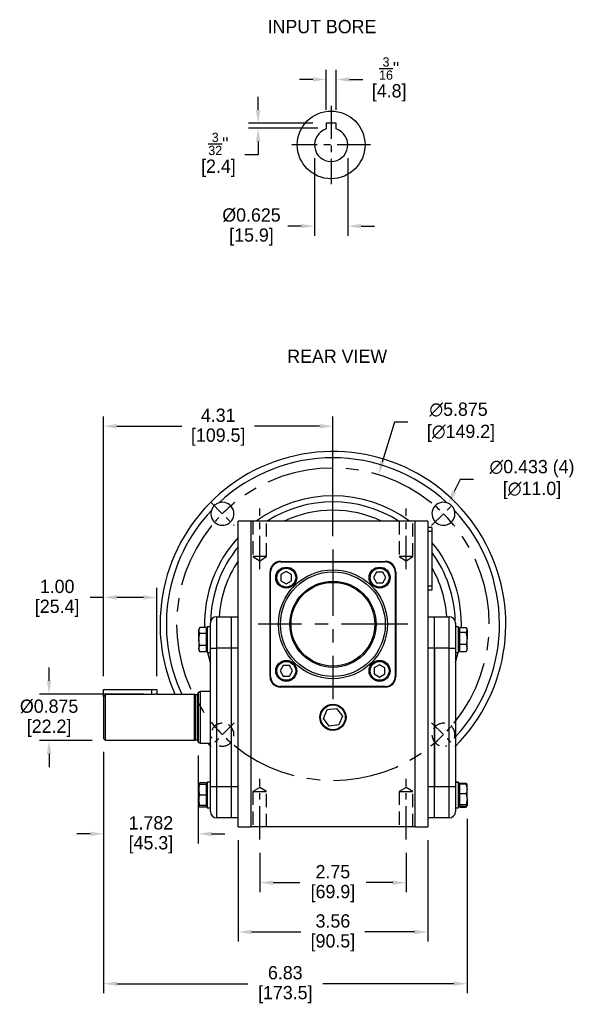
# Model space of a CAD drawing. Header units: inches. Extents: x 23.7 to 53.7, y 19.2 to 42.9.
# Tile 1 of 3: x 23.7 to 34.2, y 19.2 to 37.7. Entities that reach past the tile are written whole.
import ezdxf

# ---------------------------------------------------------------- set-up
doc = ezdxf.new("R2010")
doc.units = ezdxf.units.IN
doc.header["$MEASUREMENT"] = 0
doc.linetypes.add('CENTER', pattern=[2, 1.25, -0.25, 0.25, -0.25])
doc.linetypes.add('HIDDEN', pattern=[0.375, 0.25, -0.125])
for name, color, linetype in [('Centerline', 40, 'CENTER'), ('Dimensions', 140, 'Continuous'), ('Hidden', 102, 'HIDDEN'), ('Text', 140, 'Continuous')]:
    doc.layers.add(name, color=color, linetype=linetype)
doc.dimstyles.get("Standard").update_dxf_attribs({"dimtxt": 0.25, "dimasz": 0.25, "dimexe": 0.18, "dimexo": 0.25, "dimgap": 0.08, "dimtad": 0, "dimtih": 1, "dimtoh": 1, "dimrnd": 0.0005, "dimzin": 0, "dimdsep": 46, "dimtxsty": 'Standard', "dimcen": 0, "dimadec": 0, "dimazin": 0, "dimtfac": 1, "dimtofl": 0, "dimtmove": 0, "dimatfit": 3, "dimfxl": 0, "dimtolj": 1, "dimtzin": 0, "dimarcsym": 0})

# ---------------------------------------------------------------- blocks, each defined once
blk = doc.blocks.new('*D11')
at = {"layer": 'Defpoints', "color": 0}
for p in [(27.833, 22.537), (31.396, 22.537), (31.396, 20.564)]:
    blk.add_point(p, dxfattribs=at)
at = {"layer": 'Dimensions', "color": 0, "lineweight": -2}
for p, q in [((27.833, 22.287), (27.833, 20.384)), ((31.396, 22.287), (31.396, 20.384)), ((28.083, 20.564), (29.014, 20.564)), ((31.146, 20.564), (30.215, 20.564))]:
    blk.add_line(p, q, dxfattribs=at)
at = {"layer": 'Dimensions', "color": 0}
for points in [[(28.083, 20.605), (28.083, 20.522), (27.833, 20.564)], [(31.146, 20.605), (31.146, 20.522), (31.396, 20.564)]]:
    blk.add_solid(points, dxfattribs=at)
at = {"layer": 'Dimensions', "color": 0, "char_height": 0.25, "attachment_point": 5}
for s, insert in [('\\A1;3.56', (29.614, 20.769)), ('\\A1;[90.5]', (29.614, 20.359))]:
    blk.add_mtext(s, dxfattribs=dict(at, insert=insert))
blk = doc.blocks.new('*D12')
at = {"layer": 'Defpoints', "color": 0}
for p in [(28.239, 22.301), (30.989, 22.301), (30.989, 21.491)]:
    blk.add_point(p, dxfattribs=at)
at = {"layer": 'Dimensions', "color": 0, "lineweight": -2}
for p, q in [((28.239, 22.051), (28.239, 21.311)), ((30.989, 22.051), (30.989, 21.311)), ((28.489, 21.491), (28.993, 21.491)), ((30.739, 21.491), (30.236, 21.491))]:
    blk.add_line(p, q, dxfattribs=at)
at = {"layer": 'Dimensions', "color": 0}
for points in [[(28.489, 21.532), (28.489, 21.449), (28.239, 21.491)], [(30.739, 21.532), (30.739, 21.449), (30.989, 21.491)]]:
    blk.add_solid(points, dxfattribs=at)
at = {"layer": 'Dimensions', "color": 0, "char_height": 0.25, "attachment_point": 5}
for s, insert in [('\\A1;2.75', (29.614, 21.696)), ('\\A1;[69.9]', (29.614, 21.286))]:
    blk.add_mtext(s, dxfattribs=dict(at, insert=insert))
blk = doc.blocks.new('*D13')
at = {"layer": 'Defpoints', "color": 0}
for p in [(31.786, 28.621), (31.597, 28.231)]:
    blk.add_point(p, dxfattribs=at)
at = {"layer": 'Dimensions', "color": 0, "lineweight": -2}
for p, q in [((32.005, 29.07), (31.895, 28.846)), ((32.255, 29.07), (32.005, 29.07))]:
    blk.add_line(p, q, dxfattribs=at)
at = {"layer": 'Dimensions', "color": 0}
blk.add_solid([(31.858, 28.864), (31.933, 28.827), (31.786, 28.621)], dxfattribs=at)
at = {"layer": 'Dimensions', "color": 0, "char_height": 0.25, "attachment_point": 5}
for s, insert in [('\\A1;∅0.433 (4)', (33.355, 29.275)), ('\\A1;[∅11.0]', (33.355, 28.865))]:
    blk.add_mtext(s, dxfattribs=dict(at, insert=insert))
blk = doc.blocks.new('*D14')
at = {"layer": 'Defpoints', "color": 0}
for p in [(29.675, 36.592), (29.487, 35.768), (29.675, 35.768)]:
    blk.add_point(p, dxfattribs=at)
at = {"layer": 'Dimensions', "color": 0, "lineweight": -2}
for p, q in [((29.487, 36.018), (29.487, 36.772)), ((29.675, 36.018), (29.675, 36.772)), ((29.237, 36.592), (28.987, 36.592)), ((29.925, 36.592), (30.175, 36.592))]:
    blk.add_line(p, q, dxfattribs=at)
at = {"layer": 'Dimensions', "color": 0}
for points in [[(29.237, 36.633), (29.237, 36.55), (29.487, 36.592)], [(29.925, 36.633), (29.925, 36.55), (29.675, 36.592)]]:
    blk.add_solid(points, dxfattribs=at)
at = {"layer": 'Dimensions', "color": 0, "insert": (30.671, 36.592), "char_height": 0.25, "attachment_point": 5}
blk.add_mtext('\\A1;{\\H0.7x;\\S3/16;}"\\P[4.8]', dxfattribs=at)
blk = doc.blocks.new('*D15')
at = {"layer": 'Defpoints', "color": 0}
for p in [(29.268, 35.362), (29.894, 35.362), (29.268, 33.834)]:
    blk.add_point(p, dxfattribs=at)
at = {"layer": 'Dimensions', "color": 0, "lineweight": -2}
for p, q in [((29.268, 35.112), (29.268, 33.654)), ((29.894, 35.112), (29.894, 33.654)), ((29.018, 33.834), (28.768, 33.834)), ((30.144, 33.834), (30.394, 33.834))]:
    blk.add_line(p, q, dxfattribs=at)
at = {"layer": 'Dimensions', "color": 0}
for points in [[(29.018, 33.876), (29.018, 33.793), (29.268, 33.834)], [(30.144, 33.876), (30.144, 33.793), (29.894, 33.834)]]:
    blk.add_solid(points, dxfattribs=at)
at = {"layer": 'Dimensions', "color": 0, "char_height": 0.25, "attachment_point": 5}
for s, insert in [('\\A1;%%c0.625', (28.084, 34.039)), ('\\A1;[15.9]', (28.084, 33.629))]:
    blk.add_mtext(s, dxfattribs=dict(at, insert=insert))
blk = doc.blocks.new('*D16')
at = {"layer": 'Defpoints', "color": 0}
for p in [(25.303, 26.854), (25.303, 25.12), (26.303, 25.12)]:
    blk.add_point(p, dxfattribs=at)
at = {"layer": 'Dimensions', "color": 0, "lineweight": -2}
for p, q in [((25.303, 25.37), (25.303, 27.034)), ((26.303, 25.37), (26.303, 27.034)), ((25.303, 26.854), (25.053, 26.854)), ((26.053, 26.854), (25.553, 26.854))]:
    blk.add_line(p, q, dxfattribs=at)
at = {"layer": 'Dimensions', "color": 0}
for points in [[(25.553, 26.896), (25.553, 26.812), (25.303, 26.854)], [(26.053, 26.896), (26.053, 26.812), (26.303, 26.854)]]:
    blk.add_solid(points, dxfattribs=at)
at = {"layer": 'Dimensions', "color": 0, "char_height": 0.25, "attachment_point": 5}
for s, insert in [('\\A1;1.00', (24.432, 27.059)), ('\\A1;[25.4]', (24.432, 26.649))]:
    blk.add_mtext(s, dxfattribs=dict(at, insert=insert))
blk = doc.blocks.new('*D17')
at = {"layer": 'Defpoints', "color": 0}
for p in [(25.303, 24.201), (27.085, 24.129), (25.303, 22.408)]:
    blk.add_point(p, dxfattribs=at)
at = {"layer": 'Dimensions', "color": 0, "lineweight": -2}
for p, q in [((25.303, 23.951), (25.303, 22.228)), ((27.085, 23.879), (27.085, 22.228)), ((25.053, 22.408), (24.803, 22.408)), ((27.335, 22.408), (27.585, 22.408))]:
    blk.add_line(p, q, dxfattribs=at)
at = {"layer": 'Dimensions', "color": 0}
for points in [[(25.053, 22.45), (25.053, 22.366), (25.303, 22.408)], [(27.335, 22.45), (27.335, 22.366), (27.085, 22.408)]]:
    blk.add_solid(points, dxfattribs=at)
at = {"layer": 'Dimensions', "color": 0, "char_height": 0.25, "attachment_point": 5}
for s, insert in [('\\A1;1.782', (26.194, 22.613)), ('\\A1;[45.3]', (26.194, 22.203))]:
    blk.add_mtext(s, dxfattribs=dict(at, insert=insert))
blk = doc.blocks.new('*D18')
at = {"layer": 'Defpoints', "color": 0}
for p in [(25.303, 30.072), (29.614, 27.757), (25.303, 25.12)]:
    blk.add_point(p, dxfattribs=at)
at = {"layer": 'Dimensions', "color": 0, "lineweight": -2}
for p, q in [((25.303, 25.37), (25.303, 30.252)), ((29.614, 28.007), (29.614, 30.252)), ((25.553, 30.072), (26.775, 30.072)), ((29.364, 30.072), (28.143, 30.072))]:
    blk.add_line(p, q, dxfattribs=at)
at = {"layer": 'Dimensions', "color": 0}
for points in [[(25.553, 30.114), (25.553, 30.03), (25.303, 30.072)], [(29.364, 30.114), (29.364, 30.03), (29.614, 30.072)]]:
    blk.add_solid(points, dxfattribs=at)
at = {"layer": 'Dimensions', "color": 0, "char_height": 0.25, "attachment_point": 5}
for s, insert in [('\\A1;4.31', (27.459, 30.277)), ('\\A1;[109.5]', (27.459, 29.867))]:
    blk.add_mtext(s, dxfattribs=dict(at, insert=insert))
blk = doc.blocks.new('*D19')
at = {"layer": 'Defpoints', "color": 0}
for p in [(25.303, 24.201), (32.134, 22.942), (32.134, 19.591)]:
    blk.add_point(p, dxfattribs=at)
at = {"layer": 'Dimensions', "color": 0, "lineweight": -2}
for p, q in [((25.303, 23.951), (25.303, 19.411)), ((32.134, 22.692), (32.134, 19.411)), ((25.553, 19.591), (28.014, 19.591)), ((31.884, 19.591), (29.424, 19.591))]:
    blk.add_line(p, q, dxfattribs=at)
at = {"layer": 'Dimensions', "color": 0}
for points in [[(25.553, 19.633), (25.553, 19.55), (25.303, 19.591)], [(31.884, 19.633), (31.884, 19.55), (32.134, 19.591)]]:
    blk.add_solid(points, dxfattribs=at)
at = {"layer": 'Dimensions', "color": 0, "char_height": 0.25, "attachment_point": 5}
for s, insert in [('\\A1;6.83', (28.719, 19.796)), ('\\A1;[173.5]', (28.719, 19.386))]:
    blk.add_mtext(s, dxfattribs=dict(at, insert=insert))
blk = doc.blocks.new('*D20')
at = {"layer": 'Defpoints', "color": 0}
for p in [(29.487, 35.768), (28.208, 35.675), (29.581, 35.675)]:
    blk.add_point(p, dxfattribs=at)
at = {"layer": 'Dimensions', "color": 0, "lineweight": -2}
for p, q in [((28.208, 36.018), (28.208, 36.268)), ((29.237, 35.768), (28.028, 35.768)), ((29.331, 35.675), (28.028, 35.675)), ((28.208, 35.425), (28.208, 35.175)), ((28.208, 35.175), (27.958, 35.175))]:
    blk.add_line(p, q, dxfattribs=at)
at = {"layer": 'Dimensions', "color": 0}
for points in [[(28.167, 36.018), (28.25, 36.018), (28.208, 35.768)], [(28.167, 35.425), (28.25, 35.425), (28.208, 35.675)]]:
    blk.add_solid(points, dxfattribs=at)
at = {"layer": 'Dimensions', "color": 0, "insert": (27.462, 35.175), "char_height": 0.25, "attachment_point": 5}
blk.add_mtext('\\A1;{\\H0.7x;\\S3/32;}"\\P[2.4]', dxfattribs=at)
blk = doc.blocks.new('*D22')
at = {"layer": 'Defpoints', "color": 0}
for p in [(24.281, 25.036), (26.303, 25.036), (25.343, 24.161)]:
    blk.add_point(p, dxfattribs=at)
at = {"layer": 'Dimensions', "color": 0, "lineweight": -2}
for p, q in [((24.281, 25.286), (24.281, 25.536)), ((26.053, 25.036), (24.101, 25.036)), ((25.093, 24.161), (24.101, 24.161)), ((24.281, 23.911), (24.281, 23.661))]:
    blk.add_line(p, q, dxfattribs=at)
at = {"layer": 'Dimensions', "color": 0}
for points in [[(24.239, 25.286), (24.323, 25.286), (24.281, 25.036)], [(24.239, 23.911), (24.323, 23.911), (24.281, 24.161)]]:
    blk.add_solid(points, dxfattribs=at)
at = {"layer": 'Dimensions', "color": 0, "char_height": 0.25, "attachment_point": 5}
for s, insert in [('\\A1;%%C0.875', (24.281, 24.804)), ('\\A1;[22.2]', (24.281, 24.394))]:
    blk.add_mtext(s, dxfattribs=dict(at, insert=insert))
blk = doc.blocks.new('*D23')
at = {"layer": 'Defpoints', "color": 0}
for p in [(30.469, 29.159), (28.76, 23.538)]:
    blk.add_point(p, dxfattribs=at)
at = {"layer": 'Dimensions', "color": 0, "lineweight": -2}
for p, q in [((30.769, 30.146), (30.542, 29.398)), ((31.019, 30.146), (30.769, 30.146))]:
    blk.add_line(p, q, dxfattribs=at)
at = {"layer": 'Dimensions', "color": 0}
blk.add_solid([(30.502, 29.411), (30.582, 29.386), (30.469, 29.159)], dxfattribs=at)
at = {"layer": 'Dimensions', "color": 0, "insert": (31.974, 30.146), "char_height": 0.25, "attachment_point": 5}
blk.add_mtext('\\A1;∅5.875\\P [∅149.2]', dxfattribs=at)

msp = doc.modelspace()

# ---------------------------------------------------------------- linework, layer by layer
for p, q in [((29.6747, 35.7683), (29.4872, 35.7683)), ((29.4872, 35.7683), (29.4872, 35.7013)), ((29.6747, 35.7013), (29.6747, 35.7683)), ((28.0691, 28.287), (27.8329, 28.287)), ((27.8329, 22.537), (27.8329, 28.287)), ((28.0691, 28.287), (28.0691, 22.537)), ((31.1597, 28.287), (28.0691, 28.287)), ((31.1597, 22.537), (31.1597, 28.287)), ((31.3959, 28.287), (31.1597, 28.287)), ((31.3959, 28.287), (31.3959, 22.537)), ((31.4746, 28.1689), (31.3959, 28.1689)), ((31.4746, 28.1689), (31.4746, 28.0901)), ((31.4746, 28.0901), (31.3959, 28.0901)), ((31.4746, 28.0901), (31.4746, 27.0665)), ((28.6301, 27.5299), (30.5986, 27.5299)), ((28.6301, 27.5194), (28.6301, 27.5299)), ((28.6301, 27.5194), (30.5986, 27.5194)), ((30.5986, 27.5194), (30.5986, 27.5299)), ((28.4333, 25.3646), (28.4333, 27.3331)), ((28.4438, 27.3331), (28.4333, 27.3331)), ((28.4438, 25.3646), (28.4438, 27.3331)), ((28.7375, 27.3415), (28.6372, 27.2836)), ((28.6372, 27.2836), (28.6372, 27.1678)), ((28.8378, 27.2836), (28.7375, 27.3415)), ((28.8378, 27.1678), (28.8378, 27.2836)), ((30.4334, 27.326), (30.3755, 27.2257)), ((30.3755, 27.2257), (30.4334, 27.1254)), ((30.5492, 27.326), (30.4334, 27.326)), ((30.6071, 27.2257), (30.5492, 27.326)), ((30.5492, 27.1254), (30.6071, 27.2257)), ((30.7849, 27.3331), (30.7849, 25.3646)), ((30.7955, 27.3331), (30.7849, 27.3331)), ((30.7955, 27.3331), (30.7955, 25.3646)), ((28.6372, 27.1678), (28.7375, 27.1099)), ((28.7375, 27.1099), (28.8378, 27.1678)), ((30.4334, 27.1254), (30.5492, 27.1254)), ((31.4746, 27.0665), (31.3959, 27.0665)), ((31.4746, 27.0665), (31.4746, 26.9878)), ((31.4746, 26.9878), (31.3959, 26.9878)), ((27.4294, 26.4886), (27.7049, 26.4886)), ((27.4294, 26.4886), (27.4294, 25.898)), ((27.7049, 26.4886), (27.7049, 25.898)), ((27.7049, 26.4886), (27.7049, 25.898)), ((27.7049, 26.4886), (27.8329, 26.4886)), ((31.3959, 26.4886), (31.5238, 26.4886)), ((31.5238, 26.4886), (31.7994, 26.4886)), ((31.5238, 25.898), (31.5238, 26.4886)), ((31.5238, 25.898), (31.5238, 26.4886)), ((31.7994, 25.898), (31.7994, 26.4886)), ((27.2325, 26.2877), (27.1123, 26.2877)), ((27.2325, 26.2877), (27.2325, 26.2307)), ((27.2522, 26.3005), (27.2522, 25.8202)), ((27.3112, 25.898), (27.3112, 26.3705)), ((31.9175, 26.3705), (31.9175, 25.898)), ((31.9766, 25.8202), (31.9766, 26.3005)), ((32.0277, 26.2857), (32.0286, 26.3488)), ((27.0947, 26.2572), (27.0947, 26.2307)), ((27.0947, 26.0601), (27.0947, 26.2307)), ((27.2325, 26.1737), (27.1123, 26.1737)), ((27.2325, 26.2307), (27.2325, 26.1737)), ((27.2325, 26.1737), (27.2325, 26.0601)), ((31.9963, 26.2423), (31.9963, 26.2857)), ((31.9963, 26.2857), (32.1165, 26.2857)), ((31.9963, 26.1989), (31.9963, 26.2423)), ((31.9963, 26.0862), (31.9963, 26.1989)), ((31.9963, 26.1989), (32.1165, 26.1989)), ((32.1341, 26.2423), (32.1341, 26.2572)), ((32.1341, 26.2423), (32.1341, 26.0862)), ((27.0947, 26.0601), (27.0947, 25.8897)), ((27.2325, 25.9464), (27.1123, 25.9464)), ((27.2325, 26.0601), (27.2325, 25.9464)), ((27.2325, 25.9464), (27.2325, 25.8897)), ((31.9963, 25.9736), (31.9963, 26.0862)), ((31.9963, 25.9736), (32.1165, 25.9736)), ((31.9963, 25.9043), (31.9963, 25.9736)), ((32.1341, 25.9043), (32.1341, 26.0862)), ((27.0947, 25.8897), (27.0947, 25.8635)), ((27.2325, 25.833), (27.1123, 25.833)), ((27.2325, 25.8897), (27.2325, 25.833)), ((27.2495, 25.8635), (27.2522, 25.8506)), ((27.2522, 25.8464), (27.2522, 25.8635)), ((27.3112, 23.2996), (27.3112, 25.898)), ((27.3112, 25.898), (27.4294, 25.898)), ((27.4294, 25.898), (27.4294, 23.2996)), ((27.7049, 25.898), (27.4294, 25.898)), ((27.7049, 25.898), (27.7049, 23.2996)), ((27.7049, 25.898), (27.7049, 23.2996)), ((27.8329, 25.898), (27.7049, 25.898)), ((31.5238, 25.898), (31.3959, 25.898)), ((31.5238, 23.2996), (31.5238, 25.898)), ((31.5238, 25.898), (31.5238, 23.2996)), ((31.7994, 25.898), (31.5238, 25.898)), ((31.7994, 23.2996), (31.7994, 25.898)), ((31.7994, 25.898), (31.9175, 25.898)), ((31.9175, 25.898), (31.9175, 23.2996)), ((31.9766, 25.8506), (31.9793, 25.8635)), ((31.9963, 25.835), (31.9963, 25.9043)), ((31.9963, 25.835), (32.1165, 25.835)), ((32.1341, 25.8635), (32.1341, 25.9043)), ((28.6796, 25.5722), (28.6217, 25.4719)), ((28.7954, 25.5722), (28.6796, 25.5722)), ((28.8533, 25.4719), (28.7954, 25.5722)), ((30.4913, 25.5877), (30.391, 25.5298)), ((30.5916, 25.5298), (30.4913, 25.5877)), ((28.4438, 25.3646), (28.4333, 25.3646)), ((28.6217, 25.4719), (28.6796, 25.3716)), ((28.6796, 25.3716), (28.7954, 25.3716)), ((28.7954, 25.3716), (28.8533, 25.4719)), ((30.391, 25.5298), (30.391, 25.414)), ((30.391, 25.414), (30.4913, 25.3561)), ((30.4913, 25.3561), (30.5916, 25.414)), ((30.5916, 25.414), (30.5916, 25.5298)), ((30.7955, 25.3646), (30.7849, 25.3646)), ((30.5986, 25.1783), (28.6301, 25.1783)), ((28.6301, 25.1677), (28.6301, 25.1783)), ((30.5986, 25.1677), (30.5986, 25.1783)), ((25.3034, 24.9857), (25.3034, 25.1197)), ((25.3034, 25.1197), (26.2096, 25.1197)), ((26.2096, 25.0261), (25.3427, 25.0261)), ((25.3427, 24.1613), (25.3427, 25.0261)), ((26.2096, 25.1197), (26.3034, 25.1197)), ((26.2096, 25.0261), (26.2096, 25.1197)), ((27.0061, 25.0363), (27.0061, 24.1613)), ((27.0282, 25.0304), (27.0282, 24.1672)), ((27.0612, 25.0304), (27.0612, 24.1672)), ((27.0849, 25.0682), (27.0849, 24.1294)), ((27.1242, 24.1067), (27.1242, 25.0909)), ((30.5986, 25.1677), (28.6301, 25.1677)), ((25.3034, 24.9857), (25.3034, 24.2007)), ((29.4341, 24.5749), (29.5036, 24.743)), ((29.5036, 24.743), (29.6838, 24.7669)), ((29.6838, 24.7669), (29.7947, 24.6227)), ((29.7947, 24.6227), (29.7252, 24.4546)), ((29.545, 24.4307), (29.4341, 24.5749)), ((29.7252, 24.4546), (29.545, 24.4307)), ((27.2644, 24.1067), (27.3112, 24.0586)), ((27.0947, 23.3341), (27.0947, 23.2355)), ((27.2325, 23.3646), (27.1123, 23.3646)), ((27.2325, 23.3343), (27.1123, 23.3343)), ((27.2325, 23.334), (27.1123, 23.334)), ((27.2325, 23.3646), (27.2325, 23.3343)), ((27.2325, 23.3343), (27.2325, 23.3341)), ((27.2325, 23.3341), (27.2325, 23.334)), ((27.2325, 23.334), (27.2325, 23.2355)), ((27.2522, 23.3774), (27.2522, 22.8971)), ((31.9175, 23.3767), (31.9766, 23.3767)), ((31.9766, 23.3767), (31.9766, 23.3774)), ((31.9766, 22.8971), (31.9766, 23.3767)), ((31.9766, 23.3767), (31.9766, 23.3341)), ((31.9963, 23.3474), (31.9963, 23.3626)), ((31.9963, 23.3626), (32.1165, 23.3626)), ((31.9963, 23.2572), (31.9963, 23.3474)), ((31.9963, 23.3474), (32.1165, 23.3474)), ((32.1341, 23.2572), (32.1341, 23.3341)), ((27.0947, 23.2355), (27.0947, 23.0386)), ((27.2325, 23.2355), (27.2325, 23.137)), ((27.3112, 22.8272), (27.3112, 23.2996)), ((27.3112, 23.2996), (27.4294, 23.2996)), ((27.4294, 23.2996), (27.7049, 23.2996)), ((27.4294, 23.2996), (27.4294, 22.709)), ((27.7049, 23.2996), (27.7049, 22.709)), ((27.7049, 23.2996), (27.7049, 22.709)), ((27.7049, 23.2996), (27.8329, 23.2996)), ((31.3959, 23.2996), (31.5238, 23.2996)), ((31.5238, 22.709), (31.5238, 23.2996)), ((31.5238, 22.709), (31.5238, 23.2996)), ((31.5238, 23.2996), (31.7994, 23.2996)), ((31.7994, 22.709), (31.7994, 23.2996)), ((31.7994, 23.2996), (31.9175, 23.2996)), ((31.9175, 23.2996), (31.9175, 22.8272)), ((31.9963, 23.1671), (31.9963, 23.2572)), ((31.9963, 23.1671), (32.1165, 23.1671)), ((31.9963, 23.0621), (31.9963, 23.1671)), ((32.1341, 23.0621), (32.1341, 23.2572)), ((27.0947, 22.9404), (27.0947, 23.0386)), ((27.2325, 23.137), (27.1123, 23.137)), ((27.2325, 23.137), (27.2325, 23.0386)), ((27.2325, 23.0386), (27.2325, 22.9403)), ((31.9963, 22.9571), (31.9963, 23.0621)), ((31.9963, 22.9571), (32.1165, 22.9571)), ((31.9963, 22.9421), (31.9963, 22.9571)), ((32.1341, 23.0621), (32.1341, 22.9421)), ((27.2325, 22.9403), (27.1123, 22.9403)), ((27.2325, 22.91), (27.1123, 22.91)), ((27.2325, 22.9403), (27.2325, 22.91)), ((31.9963, 22.9272), (31.9963, 22.9421)), ((31.9963, 22.9272), (32.1165, 22.9272)), ((31.9963, 22.9119), (31.9963, 22.9272)), ((31.9963, 22.9119), (32.1165, 22.9119)), ((27.7049, 22.709), (27.4294, 22.709)), ((27.8329, 22.709), (27.7049, 22.709)), ((31.5238, 22.709), (31.3959, 22.709)), ((31.7994, 22.709), (31.5238, 22.709)), ((27.8329, 22.537), (28.0691, 22.537)), ((31.1597, 22.537), (28.0691, 22.537)), ((31.1597, 22.537), (31.3959, 22.537))]:
    msp.add_line(p, q)
at = {"flags": 128}
for points in [[(27.2588, 25.8202), (27.3026, 25.6533), (27.3112, 25.6251)], [(31.9175, 25.6251), (31.9262, 25.6533), (31.9701, 25.8209)]]:
    msp.add_lwpolyline(points, dxfattribs=at)
for centre, radius in [((29.581, 35.362), 0.6363), ((28.7375, 27.2257), 0.1969), ((28.7375, 27.2257), 0.1772), ((30.4913, 27.2257), 0.1969), ((30.4913, 27.2257), 0.1772), ((29.6144, 26.3488), 1.0236), ((29.6144, 26.3488), 0.9843), ((29.6144, 26.3488), 0.8101), ((29.6144, 26.3488), 0.7874), ((28.7375, 25.4719), 0.1969), ((28.7375, 25.4719), 0.1772), ((30.4913, 25.4719), 0.1969), ((30.4913, 25.4719), 0.1772), ((29.6144, 24.5988), 0.2458), ((29.6144, 24.5988), 0.2323)]:
    msp.add_circle(centre, radius)
for centre, radius, start, end in [((29.581, 35.362), 0.3126, 107.45193, 72.54807), ((29.6144, 26.3488), 3.248, 315.161, 180), ((29.6144, 26.3488), 3.1299, 46.87655, 133.12345), ((29.6144, 26.3488), 2.4142, 53.40226, 126.59774), ((27.5373, 28.4259), 0.2165, 163.25077, 106.74923), ((29.6144, 26.3488), 2.2999, 57.43109, 122.56891), ((31.6915, 28.4259), 0.2165, 73.25077, 16.74923), ((29.6144, 26.3488), 3.1299, 136.87655, 204.7929), ((29.6144, 26.3488), 2.1435, 64.71612, 115.28388), ((29.6144, 26.3488), 3.1299, 317.37901, 43.12345), ((29.6144, 26.3488), 2.4142, 137.55583, 181.45161), ((29.6144, 26.3488), 2.2999, 140.76995, 178.71276), ((29.6144, 26.3488), 2.4142, 0, 39.59659), ((29.6144, 26.3488), 2.2999, 1.28724, 36.01628), ((29.6144, 26.3488), 2.1435, 146.21216, 176.26152), ((28.6301, 27.3331), 0.1969, 90, 180), ((28.6301, 27.3331), 0.1863, 90, 180), ((30.5986, 27.3331), 0.1969, 0, 90), ((30.5986, 27.3331), 0.1863, 0, 90), ((29.6144, 26.3488), 2.1435, 3.73848, 29.79183), ((27.4294, 26.3705), 0.1181, 90, 180), ((31.7994, 26.3705), 0.1181, 0, 90), ((29.6144, 26.3488), 3.248, 180, 203.83417), ((28.6301, 25.3646), 0.1969, 180, 270), ((28.6301, 25.3646), 0.1863, 180, 270), ((30.5986, 25.3646), 0.1863, 270, 0), ((30.5986, 25.3646), 0.1969, 270, 0), ((27.0612, 25.054), 0.0236, 270, 360), ((27.0612, 24.1436), 0.0236, 0, 90), ((27.4294, 22.8272), 0.1181, 180, 270), ((31.7994, 22.8272), 0.1181, 270, 0)]:
    msp.add_arc(centre, radius, start, end)
for points, knots in [([(29.4872, 35.7013), (29.4872, 35.6904), (29.4872, 35.6767), (29.4872, 35.663), (29.4872, 35.6602)], [0, 0, 0, 0, 0.7945928, 1, 1, 1, 1]), ([(29.6747, 35.6602), (29.6747, 35.663), (29.6747, 35.6767), (29.6747, 35.6904), (29.6747, 35.7013)], [0, 0, 0, 0, 0.2054072, 1, 1, 1, 1]), ([(27.4749, 28.6333), (27.4635, 28.6292), (27.4306, 28.6175), (27.3821, 28.582), (27.3461, 28.5338), (27.334, 28.4997), (27.3299, 28.4883)], [0, 0, 0, 0, 0.1704147, 0.4909007, 0.8306197, 1, 1, 1, 1]), ([(31.8989, 28.4883), (31.8948, 28.4998), (31.8831, 28.5326), (31.8476, 28.5811), (31.7994, 28.6171), (31.7653, 28.6292), (31.7539, 28.6333)], [0, 0, 0, 0, 0.1704147, 0.4909007, 0.8306197, 1, 1, 1, 1]), ([(27.0947, 26.2307), (27.0947, 26.2321), (27.095, 26.2513), (27.1039, 26.2701), (27.1123, 26.2877)], [0, 0, 0, 0, 0.0702006, 1, 1, 1, 1]), ([(27.0947, 26.0601), (27.0949, 26.069), (27.0957, 26.1075), (27.1051, 26.145), (27.1123, 26.1737)], [0, 0, 0, 0, 0.2318493, 1, 1, 1, 1]), ([(32.1165, 26.2857), (32.1187, 26.2827), (32.1291, 26.2686), (32.1319, 26.2539), (32.1341, 26.2423)], [0, 0, 0, 0, 0.2110008, 1, 1, 1, 1]), ([(32.1341, 26.2423), (32.1339, 26.2389), (32.133, 26.2242), (32.1237, 26.2099), (32.1165, 26.1989)], [0, 0, 0, 0, 0.2318493, 1, 1, 1, 1]), ([(27.1123, 25.9464), (27.1101, 25.9543), (27.0997, 25.9913), (27.0969, 26.0297), (27.0947, 26.0601)], [0, 0, 0, 0, 0.2110008, 1, 1, 1, 1]), ([(27.0947, 25.8897), (27.0947, 25.8911), (27.095, 25.9102), (27.1039, 25.929), (27.1123, 25.9464)], [0, 0, 0, 0, 0.07020058, 1, 1, 1, 1]), ([(32.1341, 26.0862), (32.1341, 26.0835), (32.1338, 26.0455), (32.1248, 26.0082), (32.1165, 25.9736)], [0, 0, 0, 0, 0.0702006, 1, 1, 1, 1]), ([(32.1341, 25.9043), (32.1341, 25.9026), (32.1338, 25.8793), (32.1248, 25.8563), (32.1165, 25.835)], [0, 0, 0, 0, 0.0702006, 1, 1, 1, 1]), ([(26.3034, 25.0363), (26.3026, 25.0361), (26.3039, 25.0364), (26.2957, 25.0347), (26.2784, 25.0315), (26.2526, 25.028), (26.2282, 25.0263), (26.2136, 25.0262), (26.2096, 25.0261)], [0, 0, 0, 0, 0.0669535, 0.2765442, 0.4876551, 0.702974, 0.9188347, 1, 1, 1, 1]), ([(27.0947, 23.3341), (27.0969, 23.3342), (27.0997, 23.3342), (27.1101, 23.3343), (27.1123, 23.3343)], [0, 0, 0, 0, 0.7889992, 1, 1, 1, 1]), ([(27.1123, 23.334), (27.1051, 23.334), (27.0957, 23.3341), (27.0949, 23.3341), (27.0947, 23.3341)], [0, 0, 0, 0, 0.7681507, 1, 1, 1, 1]), ([(27.0947, 23.2355), (27.0947, 23.2378), (27.095, 23.2711), (27.1039, 23.3037), (27.1123, 23.334)], [0, 0, 0, 0, 0.0702006, 1, 1, 1, 1]), ([(32.1341, 23.3324), (32.1341, 23.3328), (32.1338, 23.3378), (32.1248, 23.3428), (32.1165, 23.3474)], [0, 0, 0, 0, 0.0702006, 1, 1, 1, 1]), ([(32.1341, 23.2572), (32.1341, 23.2551), (32.1338, 23.2247), (32.1248, 23.1949), (32.1165, 23.1671)], [0, 0, 0, 0, 0.0702006, 1, 1, 1, 1]), ([(32.1165, 23.1671), (32.1187, 23.1599), (32.1291, 23.1257), (32.1319, 23.0902), (32.1341, 23.0621)], [0, 0, 0, 0, 0.2110008, 1, 1, 1, 1]), ([(27.0947, 23.0386), (27.0947, 23.041), (27.095, 23.0742), (27.1039, 23.1067), (27.1123, 23.137)], [0, 0, 0, 0, 0.0702006, 1, 1, 1, 1]), ([(32.1341, 23.0621), (32.1339, 23.0539), (32.133, 23.0183), (32.1237, 22.9837), (32.1165, 22.9571)], [0, 0, 0, 0, 0.2318493, 1, 1, 1, 1]), ([(27.0947, 22.9404), (27.0949, 22.9404), (27.0957, 22.9404), (27.1051, 22.9403), (27.1123, 22.9403)], [0, 0, 0, 0, 0.2318493, 1, 1, 1, 1]), ([(32.1341, 22.9421), (32.1341, 22.9418), (32.1338, 22.9367), (32.1248, 22.9318), (32.1165, 22.9272)], [0, 0, 0, 0, 0.0702006, 1, 1, 1, 1]), ([(32.1165, 22.9119), (32.1189, 22.9149), (32.1224, 22.9191), (32.1236, 22.9235), (32.124, 22.9248)], [0, 0, 0, 0, 0.7033168, 1, 1, 1, 1])]:
    msp.add_open_spline(points, degree=3, knots=knots)
for points in [[(27.1123, 26.2877), (27.0947, 26.2572)], [(27.3112, 26.3005), (27.2522, 26.3005)], [(31.9766, 26.3005), (31.9175, 26.3005)], [(27.1123, 26.1737), (27.0947, 26.2307)], [(27.2522, 26.2572), (27.2325, 26.2572)], [(31.9963, 26.2572), (31.9766, 26.2572)], [(32.1165, 26.1989), (32.1341, 26.0862)], [(32.1341, 26.2572), (32.1248, 26.2733)], [(32.1165, 25.9736), (32.1341, 25.9043)], [(27.1123, 25.833), (27.0947, 25.8897)], [(27.0947, 25.8635), (27.1123, 25.833)], [(27.2325, 25.8635), (27.2522, 25.8635)], [(27.2522, 25.8202), (27.3112, 25.8202)], [(31.9175, 25.8202), (31.9766, 25.8202)], [(31.9766, 25.8635), (31.9963, 25.8635)], [(32.1165, 25.835), (32.1229, 25.8479)], [(32.1248, 25.8474), (32.1341, 25.8635)], [(25.3427, 25.0261), (25.3034, 24.9857)], [(26.3034, 25.1197), (26.3034, 25.0363)], [(26.3034, 25.0363), (27.0061, 25.0363)], [(27.0061, 25.0363), (27.0282, 25.0304)], [(27.0282, 25.0304), (27.0612, 25.0304)], [(27.0849, 25.0682), (27.1242, 25.0909)], [(27.1242, 25.0909), (27.3112, 25.0909)], [(25.3427, 24.1613), (25.3034, 24.2007)], [(27.0061, 24.1613), (25.3427, 24.1613)], [(27.0282, 24.1672), (27.0061, 24.1613)], [(27.0612, 24.1672), (27.0282, 24.1672)], [(27.1242, 24.1067), (27.0849, 24.1294)], [(27.3112, 24.1067), (27.1242, 24.1067)], [(27.1123, 23.3646), (27.0947, 23.3341)], [(27.1023, 23.3342), (27.1123, 23.3646)], [(27.2522, 23.3341), (27.2325, 23.3341)], [(27.3112, 23.3774), (27.2522, 23.3774)], [(31.9766, 23.3774), (31.9175, 23.3774)], [(31.9963, 23.3341), (31.9766, 23.3341)], [(32.1165, 23.3626), (32.1229, 23.3497)], [(32.1165, 23.3474), (32.1341, 23.2572)], [(32.1341, 23.3341), (32.1248, 23.3503)], [(27.1123, 23.137), (27.0947, 23.2355)], [(27.1123, 22.9403), (27.0947, 23.0386)], [(32.1165, 22.9571), (32.1341, 22.9421)], [(27.0947, 22.9404), (27.1123, 22.91)], [(27.1123, 22.91), (27.1029, 22.9403)], [(27.2325, 22.9404), (27.2522, 22.9404)], [(27.2522, 22.8971), (27.3112, 22.8971)], [(31.9175, 22.8971), (31.9766, 22.8971)], [(31.9766, 22.9404), (31.9963, 22.9404)], [(32.1201, 22.9251), (32.1165, 22.9119)], [(32.1248, 22.9243), (32.1341, 22.9404)]]:
    msp.add_open_spline(points, degree=1)
at = {"layer": 'Centerline', "ltscale": 0.5}
for p, q in [((29.581, 36.0984), (29.581, 34.6257)), ((30.3173, 35.362), (28.8446, 35.362)), ((28.2394, 27.3842), (28.2394, 28.5232)), ((30.9894, 27.3842), (30.9894, 28.5232)), ((28.2394, 22.3008), (28.2394, 23.4398)), ((30.9894, 22.3008), (30.9894, 23.4398))]:
    msp.add_line(p, q, dxfattribs=at)
at = {"layer": 'Centerline', "ltscale": 0.25}
for p, q in [((27.3146, 28.6486), (27.76, 28.2032)), ((31.4688, 28.2032), (31.9142, 28.6486)), ((27.76, 24.4944), (27.3146, 24.049)), ((31.4688, 24.4944), (31.9142, 24.049))]:
    msp.add_line(p, q, dxfattribs=at)
at = {"layer": 'Centerline'}
for p, q in [((29.6144, 27.7567), (29.6144, 24.9409)), ((31.0223, 26.3488), (28.2065, 26.3488))]:
    msp.add_line(p, q, dxfattribs=at)
for start, end in [(51.177, 128.823), (141.177, 218.823), (321.177, 38.823), (231.177, 308.823)]:
    msp.add_arc((29.6144, 26.3488), 2.9375, start, end, dxfattribs=at)
at = {"layer": 'Centerline', "ltscale": 0.25}
for start, end in [(128.823, 141.177), (38.823, 51.177), (218.823, 231.177), (308.823, 321.177)]:
    msp.add_arc((29.6144, 26.3488), 2.9375, start, end, dxfattribs=at)
at = {"layer": 'Hidden'}
for p, q in [((28.1109, 28.287), (28.1109, 27.6205)), ((28.3679, 27.6205), (28.3679, 28.287)), ((30.8609, 28.287), (30.8609, 27.6205)), ((31.1179, 27.6205), (31.1179, 28.287)), ((28.3679, 27.6205), (28.1109, 27.6205)), ((28.1109, 27.6205), (28.2394, 27.5433)), ((28.2394, 27.5433), (28.3679, 27.6205)), ((31.1179, 27.6205), (30.8609, 27.6205)), ((30.8609, 27.6205), (30.9894, 27.5433)), ((30.9894, 27.5433), (31.1179, 27.6205)), ((28.2394, 23.2807), (28.1109, 23.2035)), ((28.1109, 23.2035), (28.1109, 22.537)), ((28.1109, 23.2035), (28.3679, 23.2035)), ((28.3679, 23.2035), (28.2394, 23.2807)), ((28.3679, 22.537), (28.3679, 23.2035)), ((30.9894, 23.2807), (30.8609, 23.2035)), ((30.8609, 23.2035), (31.1179, 23.2035)), ((30.8609, 23.2035), (30.8609, 22.537)), ((31.1179, 23.2035), (30.9894, 23.2807)), ((31.1179, 22.537), (31.1179, 23.2035))]:
    msp.add_line(p, q, dxfattribs=at)
for centre, start, end in [((27.5373, 24.2717), 253.25077, 196.74923), ((31.6915, 24.2717), 343.25077, 286.74923)]:
    msp.add_arc(centre, 0.2165, start, end, dxfattribs=at)

# ---------------------------------------------------------------- texts
at = {"layer": 'Text', "char_height": 0.25, "attachment_point": 1}
for s, insert, width in [('INPUT BORE', (28.387, 37.7108), 2.469845), ('REAR VIEW', (28.7565, 31.5113), 3.020565)]:
    msp.add_mtext(s, dxfattribs=dict(at, insert=insert, width=width))

# ---------------------------------------------------------------- dimensions: what is measured, and where the dimension line sits
at = {"layer": 'Dimensions'}
dim = msp.add_linear_dim(base=(29.6747, 36.5917), p1=(29.4872, 35.7683), p2=(29.6747, 35.7683), text='{\\H0.7x;\\S3#16;}"\\P[4.8]', dimstyle='Standard', override={"dimpost": '\\X'}, dxfattribs=at)
dim.commit()
dim.dimension.update_dxf_attribs({"geometry": '*D14', "text_midpoint": (30.6714, 36.5917)})
for base, p1, p2, angle, text, override, picture, middle in [((28.2082, 35.6746), (29.4872, 35.7683), (29.581, 35.6746), 90, '{\\H0.7x;\\S3#32;}"\\P[2.4]', {"dimpost": '\\X'}, '*D20', (27.4615, 35.1746)), ((29.2684, 33.8343), (29.8936, 35.362), (29.2684, 35.362), 0, '%%c<>', {"dimdec": 3, "dimpost": '\\X'}, '*D15', (28.0842, 33.8343)), ((24.2812, 25.0363), (25.3427, 24.1613), (26.3034, 25.0363), 90, '%%C<>', {"dimdec": 3, "dimpost": '\\X'}, '*D22', (24.2812, 24.5988))]:
    dim = msp.add_linear_dim(base=base, p1=p1, p2=p2, angle=angle, text=text, dimstyle='Standard', override=override, dxfattribs=at)
    dim.commit()
    dim.dimension.update_dxf_attribs({"geometry": picture, "text_midpoint": middle})
for base, p1, p2, override, picture, middle in [((25.3034, 30.0721), (29.6144, 27.7567), (25.3034, 25.1197), {"dimpost": '\\X'}, '*D18', (27.4589, 30.0721)), ((25.3034, 26.8541), (26.3034, 25.1197), (25.3034, 25.1197), {"dimpost": '\\X'}, '*D16', (24.4317, 26.8541)), ((25.303369, 22.40816), (27.084865, 24.129415), (25.303369, 24.200681), {"dimdec": 3, "dimpost": '\\X'}, '*D17', (26.194117, 22.40816))]:
    dim = msp.add_linear_dim(base=base, p1=p1, p2=p2, angle=180, dimstyle='Standard', override=override, dxfattribs=at)
    dim.commit()
    dim.dimension.update_dxf_attribs({"geometry": picture, "text_midpoint": middle})
dim = msp.add_diameter_dim_2p(p1=(28.7597, 23.5384), p2=(30.4691, 29.1592), dimstyle='Standard', override={"dimdec": 3, "dimpost": '\\X'}, dxfattribs=at)
dim.commit()
dim.dimension.update_dxf_attribs({"geometry": '*D23', "text_midpoint": (31.9742, 30.1462), "dimtype": 163})
dim = msp.add_diameter_dim_2p(p1=(31.5969, 28.2312), p2=(31.7861, 28.6207), dimstyle='Standard', override={"dimdec": 3, "dimpost": ' (4)\\X'}, dxfattribs=at)
dim.commit()
dim.dimension.update_dxf_attribs({"geometry": '*D13', "text_midpoint": (33.3553, 29.0705)})
for base, p1, p2, picture, middle in [((32.1341, 19.5912), (25.3034, 24.2007), (32.1341, 22.9421), '*D19', (28.7187, 19.5912)), ((31.3959, 20.5638), (27.8329, 22.537), (31.3959, 22.537), '*D11', (29.6144, 20.5638)), ((30.9894, 21.4908), (28.2394, 22.3008), (30.9894, 22.3008), '*D12', (29.6144, 21.4908))]:
    dim = msp.add_linear_dim(base=base, p1=p1, p2=p2, dimstyle='Standard', override={"dimpost": '\\X'}, dxfattribs=at)
    dim.commit()
    dim.dimension.update_dxf_attribs({"geometry": picture, "text_midpoint": middle})

doc.saveas('drawing.dxf')
